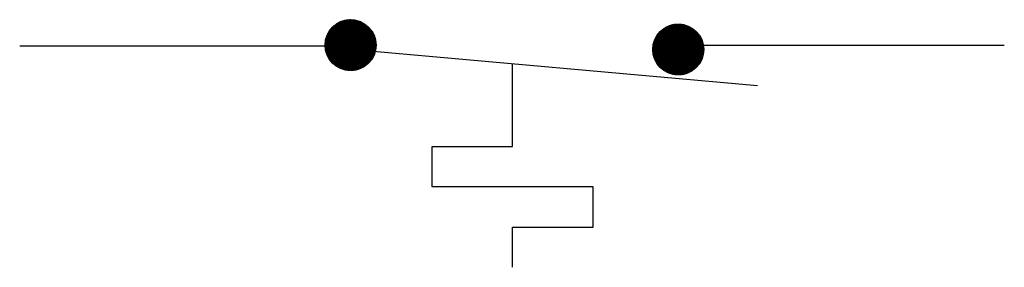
# Model space of a CAD drawing. Header units: inches. Extents: x 0.7 to 29.5, y 0.5 to 20.5.
# Tile 5 of 9: x 6.407 to 7.804, y 16.443 to 16.795. Entities that reach past the tile are written whole.
import ezdxf

# ---------------------------------------------------------------- set-up
doc = ezdxf.new("R2010")
doc.units = ezdxf.units.IN
doc.header["$MEASUREMENT"] = 0
doc.layers.get('0').update_dxf_attribs({"lineweight": 13})
doc.layers.add('M-ANNO-SYMB', color=6, linetype='Continuous', lineweight=30)

# ---------------------------------------------------------------- blocks, each defined once
blk = doc.blocks.new('*U211')
at = {"color": 0}
for p, q in [((9.5957, 6.9739), (9.6605, 7.0387)), ((9.5957, 6.9748), (9.6596, 7.0387)), ((9.5957, 6.9757), (9.6587, 7.0387)), ((9.5957, 6.9766), (9.6578, 7.0387)), ((9.5957, 6.9775), (9.6569, 7.0387)), ((9.5957, 6.973), (9.6613, 7.0386)), ((9.5958, 6.9714), (9.663, 7.0386)), ((9.5958, 6.9722), (9.6622, 7.0386)), ((9.5958, 6.9784), (9.656, 7.0386)), ((9.5958, 6.9793), (9.6551, 7.0386)), ((9.5959, 6.9705), (9.6638, 7.0385)), ((9.5959, 6.9803), (9.6541, 7.0385)), ((9.596, 6.9689), (9.6655, 7.0384)), ((9.596, 6.9697), (9.6647, 7.0384)), ((9.596, 6.9812), (9.6532, 7.0384)), ((9.5961, 6.9681), (9.6663, 7.0383)), ((9.5961, 6.9822), (9.6522, 7.0383)), ((9.5962, 6.9673), (9.6671, 7.0382)), ((9.5962, 6.9832), (9.6512, 7.0382)), ((9.5963, 6.9666), (9.6678, 7.0381)), ((9.5963, 6.9842), (9.6502, 7.0381)), ((9.5964, 6.9658), (9.6686, 7.038)), ((9.5965, 6.9853), (9.6491, 7.0379)), ((9.5966, 6.965), (9.6694, 7.0378)), ((9.5967, 6.9643), (9.6701, 7.0377)), ((9.5967, 6.9863), (9.6481, 7.0377)), ((9.5968, 6.9635), (9.6709, 7.0376)), ((9.5969, 6.9874), (9.647, 7.0375)), ((9.597, 6.9628), (9.6716, 7.0374)), ((9.5971, 6.9621), (9.6723, 7.0373)), ((9.5971, 6.9885), (9.6459, 7.0373)), ((9.5973, 6.9613), (9.6731, 7.0371)), ((9.5973, 6.9897), (9.6447, 7.0371)), ((9.5975, 6.9606), (9.6738, 7.0369)), ((9.5976, 6.9599), (9.6745, 7.0368)), ((9.5976, 6.9908), (9.6436, 7.0368)), ((9.5978, 6.9592), (9.6752, 7.0366)), ((9.5979, 6.992), (9.6424, 7.0365)), ((9.598, 6.9585), (9.6759, 7.0364)), ((9.5982, 6.9578), (9.6766, 7.0362)), ((9.5983, 6.9933), (9.6411, 7.0361)), ((9.5984, 6.9571), (9.6773, 7.036)), ((9.5986, 6.9565), (9.6779, 7.0358)), ((9.5987, 6.9945), (9.6399, 7.0357)), ((9.5988, 6.9558), (9.6786, 7.0356)), ((9.599, 6.9551), (9.6793, 7.0354)), ((9.5991, 6.9958), (9.6385, 7.0353)), ((9.5993, 6.9545), (9.6799, 7.0351)), ((9.5995, 6.9538), (9.6806, 7.0349)), ((9.5996, 6.9972), (9.6372, 7.0348)), ((9.5997, 6.9532), (9.6812, 7.0347)), ((9.6, 6.9525), (9.6819, 7.0344)), ((9.6001, 6.9986), (9.6357, 7.0343)), ((9.6002, 6.9519), (9.6825, 7.0342)), ((9.6005, 6.9513), (9.6831, 7.0339)), ((9.6007, 6.9506), (9.6837, 7.0336)), ((9.6007, 7.0001), (9.6342, 7.0336)), ((9.601, 6.95), (9.6844, 7.0334)), ((9.6013, 6.9494), (9.685, 7.0331)), ((9.6014, 7.0017), (9.6327, 7.0329)), ((9.6016, 6.9488), (9.6856, 7.0328)), ((9.6018, 6.9482), (9.6862, 7.0325)), ((9.6021, 6.9476), (9.6868, 7.0323)), ((9.6022, 7.0034), (9.631, 7.0321)), ((9.6024, 6.947), (9.6874, 7.032)), ((9.6027, 6.9464), (9.688, 7.0317)), ((9.603, 6.9459), (9.6885, 7.0314)), ((9.6032, 7.0052), (9.6292, 7.0312)), ((9.6033, 6.9453), (9.6891, 7.0311)), ((9.6036, 6.9447), (9.6897, 7.0307)), ((9.604, 6.9441), (9.6902, 7.0304)), ((9.6043, 6.9436), (9.6908, 7.0301)), ((9.6043, 7.0072), (9.6272, 7.0301)), ((9.6046, 6.943), (9.6914, 7.0298)), ((9.6049, 6.9425), (9.6919, 7.0294)), ((9.6053, 6.9419), (9.6925, 7.0291)), ((9.6056, 6.9414), (9.693, 7.0288)), ((9.6057, 7.0095), (9.6249, 7.0287)), ((9.606, 6.9408), (9.6935, 7.0284)), ((9.6063, 6.9403), (9.6941, 7.0281)), ((9.6067, 6.9398), (9.6946, 7.0277)), ((9.607, 6.9393), (9.6951, 7.0274)), ((9.6074, 6.9387), (9.6956, 7.027)), ((9.6075, 7.0122), (9.6222, 7.0269)), ((9.6078, 6.9382), (9.6962, 7.0266)), ((9.6081, 6.9377), (9.6967, 7.0262)), ((9.6085, 6.9372), (9.6972, 7.0259)), ((9.6089, 6.9367), (9.6977, 7.0255)), ((9.6093, 6.9362), (9.6982, 7.0251)), ((9.6097, 6.9357), (9.6987, 7.0247)), ((9.6101, 6.9352), (9.6992, 7.0243)), ((9.6105, 6.9347), (9.6996, 7.0239)), ((9.6106, 7.0162), (9.6182, 7.0238)), ((9.6109, 6.9343), (9.7001, 7.0235)), ((9.6113, 6.9338), (9.7006, 7.0231)), ((9.6117, 6.9333), (9.7011, 7.0227)), ((9.6121, 6.9329), (9.7015, 7.0223)), ((9.6125, 6.9324), (9.702, 7.0218)), ((9.613, 6.9319), (9.7024, 7.0214)), ((9.6134, 6.9315), (9.7029, 7.021)), ((9.6138, 6.931), (9.7033, 7.0205)), ((9.6143, 6.9306), (9.7038, 7.0201)), ((9.6147, 6.9302), (9.7042, 7.0197)), ((9.6152, 6.9297), (9.7047, 7.0192)), ((9.6156, 6.9293), (9.7051, 7.0188)), ((9.6161, 6.9289), (9.7055, 7.0183)), ((9.6165, 6.9284), (9.7059, 7.0178)), ((9.617, 6.928), (9.7064, 7.0174)), ((9.6175, 6.9276), (9.7068, 7.0169)), ((9.618, 6.9272), (9.7072, 7.0164)), ((9.6184, 6.9268), (9.7076, 7.0159)), ((9.6189, 6.9264), (9.708, 7.0155)), ((9.6194, 6.926), (9.7084, 7.015)), ((9.6199, 6.9256), (9.7088, 7.0145)), ((9.6204, 6.9252), (9.7092, 7.014)), ((9.6209, 6.9248), (9.7095, 7.0135)), ((9.6214, 6.9245), (9.7099, 7.013)), ((9.6219, 6.9241), (9.7103, 7.0125)), ((9.6224, 6.9237), (9.7107, 7.0119)), ((9.623, 6.9234), (9.711, 7.0114)), ((9.6235, 6.923), (9.7114, 7.0109)), ((9.624, 6.9227), (9.7117, 7.0104)), ((9.6245, 6.9223), (9.7121, 7.0098)), ((9.6251, 6.922), (9.7124, 7.0093)), ((9.6256, 6.9216), (9.7128, 7.0088)), ((9.6262, 6.9213), (9.7131, 7.0082)), ((9.6267, 6.9209), (9.7134, 7.0077)), ((9.6273, 6.9206), (9.7138, 7.0071)), ((9.6278, 6.9203), (9.7141, 7.0065)), ((9.6284, 6.92), (9.7144, 7.006)), ((9.629, 6.9197), (9.7147, 7.0054)), ((9.6296, 6.9194), (9.715, 7.0048)), ((9.6301, 6.9191), (9.7153, 7.0042)), ((9.6307, 6.9188), (9.7156, 7.0037)), ((9.6313, 6.9185), (9.7159, 7.0031)), ((9.6319, 6.9182), (9.7162, 7.0025)), ((9.6325, 6.9179), (9.7165, 7.0019)), ((9.6331, 6.9176), (9.7168, 7.0013)), ((9.6337, 6.9174), (9.717, 7.0006)), ((9.6344, 6.9171), (9.7173, 7)), ((9.635, 6.9168), (9.7176, 6.9994)), ((9.6356, 6.9166), (9.7178, 6.9988)), ((9.6363, 6.9163), (9.7181, 6.9981)), ((9.6369, 6.9161), (9.7183, 6.9975)), ((9.6375, 6.9159), (9.7185, 6.9968)), ((9.6382, 6.9156), (9.7188, 6.9962)), ((9.6389, 6.9154), (9.719, 6.9955)), ((9.6395, 6.9152), (9.7192, 6.9949)), ((9.6402, 6.915), (9.7194, 6.9942)), ((9.6409, 6.9148), (9.7196, 6.9935)), ((9.6415, 6.9146), (9.7198, 6.9928)), ((9.6422, 6.9144), (9.72, 6.9921)), ((9.6429, 6.9142), (9.7202, 6.9914)), ((9.6436, 6.914), (9.7204, 6.9907)), ((9.6444, 6.9138), (9.7206, 6.99)), ((9.6451, 6.9137), (9.7207, 6.9893)), ((9.6458, 6.9135), (9.7209, 6.9886)), ((9.6465, 6.9133), (9.721, 6.9879)), ((9.6473, 6.9132), (9.7212, 6.9871)), ((9.648, 6.9131), (9.7213, 6.9864)), ((9.6488, 6.9129), (9.7214, 6.9856)), ((9.6495, 6.9128), (9.7216, 6.9849)), ((9.6503, 6.9127), (9.7217, 6.9841)), ((9.6511, 6.9126), (9.7218, 6.9833)), ((9.6519, 6.9125), (9.7219, 6.9825)), ((9.6527, 6.9124), (9.722, 6.9817)), ((9.6535, 6.9123), (9.722, 6.9809)), ((9.6543, 6.9123), (9.7221, 6.9801)), ((9.6551, 6.9122), (9.7222, 6.9793)), ((9.656, 6.9122), (9.7222, 6.9784)), ((9.6568, 6.9121), (9.7222, 6.9776)), ((9.6577, 6.9121), (9.7223, 6.9767)), ((9.6585, 6.9121), (9.7223, 6.9758)), ((9.6594, 6.9121), (9.7223, 6.975)), ((9.6603, 6.9121), (9.7223, 6.9741)), ((9.6612, 6.9121), (9.7222, 6.9732)), ((9.6622, 6.9122), (9.7222, 6.9722)), ((9.6631, 6.9122), (9.7221, 6.9713)), ((9.664, 6.9123), (9.7221, 6.9703)), ((9.665, 6.9124), (9.722, 6.9694)), ((9.666, 6.9125), (9.7219, 6.9684)), ((9.667, 6.9126), (9.7218, 6.9674)), ((9.668, 6.9128), (9.7216, 6.9664)), ((9.6691, 6.9129), (9.7215, 6.9653)), ((9.6701, 6.9131), (9.7213, 6.9642)), ((9.6712, 6.9133), (9.7211, 6.9632)), ((9.6723, 6.9135), (9.7209, 6.962)), ((9.6735, 6.9138), (9.7206, 6.9609)), ((9.6747, 6.9141), (9.7203, 6.9597)), ((9.6759, 6.9144), (9.72, 6.9585)), ((9.6771, 6.9148), (9.7196, 6.9573)), ((9.6784, 6.9151), (9.7192, 6.956)), ((9.6797, 6.9156), (9.7188, 6.9547)), ((9.6811, 6.9161), (9.7183, 6.9533)), ((9.6825, 6.9166), (9.7177, 6.9519)), ((9.684, 6.9173), (9.7171, 6.9503)), ((9.6856, 6.918), (9.7164, 6.9487)), ((9.6874, 6.9188), (9.7156, 6.947)), ((9.6892, 6.9198), (9.7146, 6.9452)), ((9.6912, 6.9209), (9.7134, 6.9431)), ((9.6936, 6.9224), (9.712, 6.9408)), ((9.6965, 6.9244), (9.71, 6.9379)), ((9.7011, 6.9282), (9.7062, 6.9333))]:
    blk.add_line(p, q, dxfattribs=at)
blk = doc.blocks.new('*U212')
at = {"color": 0}
for p, q in [((10.4849, 6.9662), (10.5488, 7.0301)), ((10.4849, 6.967), (10.5479, 7.0301)), ((10.4849, 6.9644), (10.5505, 7.03)), ((10.4849, 6.9653), (10.5496, 7.03)), ((10.4849, 6.9679), (10.547, 7.03)), ((10.4849, 6.9688), (10.5461, 7.03)), ((10.4849, 6.9698), (10.5452, 7.03)), ((10.485, 6.9636), (10.5514, 7.03)), ((10.485, 6.9627), (10.5522, 7.0299)), ((10.485, 6.9707), (10.5442, 7.0299)), ((10.4851, 6.9619), (10.553, 7.0299)), ((10.4851, 6.9716), (10.5433, 7.0299)), ((10.4851, 6.9611), (10.5538, 7.0298)), ((10.4851, 6.9726), (10.5423, 7.0298)), ((10.4852, 6.9603), (10.5546, 7.0297)), ((10.4852, 6.9736), (10.5413, 7.0297)), ((10.4853, 6.9595), (10.5554, 7.0296)), ((10.4854, 6.9746), (10.5403, 7.0296)), ((10.4854, 6.9587), (10.5562, 7.0295)), ((10.4855, 6.9579), (10.557, 7.0294)), ((10.4855, 6.9756), (10.5393, 7.0294)), ((10.4856, 6.9572), (10.5578, 7.0293)), ((10.4856, 6.9766), (10.5383, 7.0293)), ((10.4857, 6.9564), (10.5585, 7.0292)), ((10.4858, 6.9777), (10.5372, 7.0291)), ((10.4859, 6.9556), (10.5593, 7.0291)), ((10.486, 6.9549), (10.56, 7.0289)), ((10.486, 6.9788), (10.5361, 7.0289)), ((10.4861, 6.9542), (10.5608, 7.0288)), ((10.4862, 6.9799), (10.535, 7.0287)), ((10.4863, 6.9534), (10.5615, 7.0286)), ((10.4865, 6.9527), (10.5622, 7.0285)), ((10.4865, 6.981), (10.5339, 7.0284)), ((10.4866, 6.952), (10.5629, 7.0283)), ((10.4868, 6.9513), (10.5637, 7.0281)), ((10.4868, 6.9822), (10.5327, 7.0281)), ((10.487, 6.9506), (10.5644, 7.028)), ((10.4871, 6.9834), (10.5315, 7.0278)), ((10.4872, 6.9499), (10.565, 7.0278)), ((10.4874, 6.9492), (10.5657, 7.0276)), ((10.4874, 6.9846), (10.5303, 7.0275)), ((10.4876, 6.9485), (10.5664, 7.0274)), ((10.4878, 6.9478), (10.5671, 7.0272)), ((10.4878, 6.9859), (10.529, 7.0271)), ((10.488, 6.9472), (10.5678, 7.0269)), ((10.4882, 6.9465), (10.5684, 7.0267)), ((10.4883, 6.9872), (10.5277, 7.0267)), ((10.4884, 6.9458), (10.5691, 7.0265)), ((10.4887, 6.9452), (10.5697, 7.0263)), ((10.4888, 6.9886), (10.5263, 7.0262)), ((10.4889, 6.9445), (10.5704, 7.026)), ((10.4891, 6.9439), (10.571, 7.0258)), ((10.4893, 6.99), (10.5249, 7.0256)), ((10.4894, 6.9433), (10.5717, 7.0255)), ((10.4897, 6.9426), (10.5723, 7.0253)), ((10.4899, 6.942), (10.5729, 7.025)), ((10.4899, 6.9915), (10.5234, 7.025)), ((10.4902, 6.9414), (10.5735, 7.0248)), ((10.4904, 6.9408), (10.5741, 7.0245)), ((10.4906, 6.9931), (10.5218, 7.0243)), ((10.4907, 6.9402), (10.5747, 7.0242)), ((10.491, 6.9396), (10.5753, 7.0239)), ((10.4913, 6.939), (10.5759, 7.0236)), ((10.4914, 6.9948), (10.5201, 7.0235)), ((10.4916, 6.9384), (10.5765, 7.0233)), ((10.4919, 6.9378), (10.5771, 7.023)), ((10.4922, 6.9372), (10.5777, 7.0227)), ((10.4923, 6.9966), (10.5183, 7.0226)), ((10.4925, 6.9367), (10.5783, 7.0224)), ((10.4928, 6.9361), (10.5789, 7.0221)), ((10.4931, 6.9355), (10.5794, 7.0218)), ((10.4934, 6.935), (10.58, 7.0215)), ((10.4935, 6.9986), (10.5163, 7.0215)), ((10.4938, 6.9344), (10.5805, 7.0212)), ((10.4941, 6.9338), (10.5811, 7.0208)), ((10.4944, 6.9333), (10.5816, 7.0205)), ((10.4948, 6.9328), (10.5822, 7.0201)), ((10.4948, 7.0009), (10.5141, 7.0201)), ((10.4951, 6.9322), (10.5827, 7.0198)), ((10.4955, 6.9317), (10.5832, 7.0194)), ((10.4958, 6.9312), (10.5838, 7.0191)), ((10.4962, 6.9306), (10.5843, 7.0187)), ((10.4966, 6.9301), (10.5848, 7.0184)), ((10.4967, 7.0036), (10.5113, 7.0182)), ((10.4969, 6.9296), (10.5853, 7.018)), ((10.4973, 6.9291), (10.5858, 7.0176)), ((10.4977, 6.9286), (10.5863, 7.0172)), ((10.4981, 6.9281), (10.5868, 7.0169)), ((10.4985, 6.9276), (10.5873, 7.0165)), ((10.4989, 6.9271), (10.5878, 7.0161)), ((10.4992, 6.9266), (10.5883, 7.0157)), ((10.4996, 6.9261), (10.5888, 7.0153)), ((10.4998, 7.0076), (10.5074, 7.0151)), ((10.5001, 6.9256), (10.5893, 7.0149)), ((10.5005, 6.9252), (10.5898, 7.0145)), ((10.5009, 6.9247), (10.5902, 7.0141)), ((10.5013, 6.9242), (10.5907, 7.0136)), ((10.5017, 6.9238), (10.5912, 7.0132)), ((10.5021, 6.9233), (10.5916, 7.0128)), ((10.5026, 6.9229), (10.5921, 7.0124)), ((10.503, 6.9224), (10.5925, 7.0119)), ((10.5035, 6.922), (10.593, 7.0115)), ((10.5039, 6.9215), (10.5934, 7.011)), ((10.5043, 6.9211), (10.5938, 7.0106)), ((10.5048, 6.9207), (10.5943, 7.0101)), ((10.5053, 6.9202), (10.5947, 7.0097)), ((10.5057, 6.9198), (10.5951, 7.0092)), ((10.5062, 6.9194), (10.5955, 7.0087)), ((10.5067, 6.919), (10.5959, 7.0083)), ((10.5071, 6.9186), (10.5963, 7.0078)), ((10.5076, 6.9182), (10.5968, 7.0073)), ((10.5081, 6.9178), (10.5972, 7.0068)), ((10.5086, 6.9174), (10.5975, 7.0063)), ((10.5091, 6.917), (10.5979, 7.0059)), ((10.5096, 6.9166), (10.5983, 7.0054)), ((10.5101, 6.9162), (10.5987, 7.0049)), ((10.5106, 6.9158), (10.5991, 7.0043)), ((10.5111, 6.9155), (10.5995, 7.0038)), ((10.5116, 6.9151), (10.5998, 7.0033)), ((10.5121, 6.9147), (10.6002, 7.0028)), ((10.5127, 6.9144), (10.6006, 7.0023)), ((10.5132, 6.914), (10.6009, 7.0017)), ((10.5137, 6.9137), (10.6013, 7.0012)), ((10.5143, 6.9133), (10.6016, 7.0007)), ((10.5148, 6.913), (10.6019, 7.0001)), ((10.5153, 6.9127), (10.6023, 6.9996)), ((10.5159, 6.9123), (10.6026, 6.999)), ((10.5165, 6.912), (10.6029, 6.9985)), ((10.517, 6.9117), (10.6033, 6.9979)), ((10.5176, 6.9114), (10.6036, 6.9973)), ((10.5182, 6.911), (10.6039, 6.9968)), ((10.5187, 6.9107), (10.6042, 6.9962)), ((10.5193, 6.9104), (10.6045, 6.9956)), ((10.5199, 6.9101), (10.6048, 6.995)), ((10.5205, 6.9098), (10.6051, 6.9944)), ((10.5211, 6.9096), (10.6054, 6.9938)), ((10.5217, 6.9093), (10.6057, 6.9932)), ((10.5223, 6.909), (10.6059, 6.9926)), ((10.5229, 6.9087), (10.6062, 6.992)), ((10.5235, 6.9085), (10.6065, 6.9914)), ((10.5242, 6.9082), (10.6067, 6.9908)), ((10.5248, 6.908), (10.607, 6.9901)), ((10.5254, 6.9077), (10.6072, 6.9895)), ((10.5261, 6.9075), (10.6075, 6.9889)), ((10.5267, 6.9072), (10.6077, 6.9882)), ((10.5274, 6.907), (10.6079, 6.9876)), ((10.528, 6.9068), (10.6082, 6.9869)), ((10.5287, 6.9066), (10.6084, 6.9862)), ((10.5294, 6.9063), (10.6086, 6.9856)), ((10.53, 6.9061), (10.6088, 6.9849)), ((10.5307, 6.9059), (10.609, 6.9842)), ((10.5314, 6.9057), (10.6092, 6.9835)), ((10.5321, 6.9056), (10.6094, 6.9828)), ((10.5328, 6.9054), (10.6096, 6.9821)), ((10.5335, 6.9052), (10.6097, 6.9814)), ((10.5342, 6.905), (10.6099, 6.9807)), ((10.535, 6.9049), (10.6101, 6.98)), ((10.5357, 6.9047), (10.6102, 6.9792)), ((10.5364, 6.9046), (10.6104, 6.9785)), ((10.5372, 6.9044), (10.6105, 6.9777)), ((10.5379, 6.9043), (10.6106, 6.977)), ((10.5387, 6.9042), (10.6107, 6.9762)), ((10.5395, 6.9041), (10.6109, 6.9755)), ((10.5403, 6.904), (10.611, 6.9747)), ((10.541, 6.9039), (10.611, 6.9739)), ((10.5418, 6.9038), (10.6111, 6.9731)), ((10.5427, 6.9037), (10.6112, 6.9723)), ((10.5435, 6.9037), (10.6113, 6.9715)), ((10.5443, 6.9036), (10.6113, 6.9706)), ((10.5451, 6.9036), (10.6114, 6.9698)), ((10.546, 6.9035), (10.6114, 6.9689)), ((10.5468, 6.9035), (10.6114, 6.9681)), ((10.5477, 6.9035), (10.6114, 6.9672)), ((10.5486, 6.9035), (10.6114, 6.9663)), ((10.5495, 6.9035), (10.6114, 6.9654)), ((10.5504, 6.9035), (10.6114, 6.9645)), ((10.5513, 6.9036), (10.6114, 6.9636)), ((10.5523, 6.9036), (10.6113, 6.9627)), ((10.5532, 6.9037), (10.6112, 6.9617)), ((10.5542, 6.9038), (10.6112, 6.9607)), ((10.5552, 6.9039), (10.6111, 6.9598)), ((10.5562, 6.904), (10.6109, 6.9588)), ((10.5572, 6.9041), (10.6108, 6.9577)), ((10.5582, 6.9043), (10.6106, 6.9567)), ((10.5593, 6.9045), (10.6105, 6.9556)), ((10.5604, 6.9047), (10.6103, 6.9545)), ((10.5615, 6.9049), (10.61, 6.9534)), ((10.5627, 6.9052), (10.6098, 6.9523)), ((10.5638, 6.9054), (10.6095, 6.9511)), ((10.565, 6.9058), (10.6092, 6.9499)), ((10.5663, 6.9061), (10.6088, 6.9487)), ((10.5676, 6.9065), (10.6084, 6.9474)), ((10.5689, 6.907), (10.608, 6.9461)), ((10.5703, 6.9075), (10.6075, 6.9447)), ((10.5717, 6.908), (10.6069, 6.9432)), ((10.5732, 6.9086), (10.6063, 6.9417)), ((10.5748, 6.9094), (10.6056, 6.9401)), ((10.5765, 6.9102), (10.6047, 6.9384)), ((10.5784, 6.9112), (10.6038, 6.9366)), ((10.5804, 6.9123), (10.6026, 6.9345)), ((10.5828, 6.9138), (10.6012, 6.9322)), ((10.5856, 6.9158), (10.5992, 6.9293)), ((10.5903, 6.9195), (10.5954, 6.9246))]:
    blk.add_line(p, q, dxfattribs=at)

msp = doc.modelspace()

# ---------------------------------------------------------------- linework, layer by layer
at = {"layer": 'M-ANNO-SYMB'}
for p, q in [((6.8756, 16.7574), (6.4074, 16.7574)), ((6.8826, 16.7527), (7.4542, 16.7015)), ((7.8042, 16.758), (7.3361, 16.758)), ((7.1067, 16.6145), (7.1067, 16.7327)), ((6.9924, 16.6145), (7.1067, 16.6145)), ((6.9924, 16.5573), (6.9924, 16.6145)), ((7.2211, 16.5573), (6.9924, 16.5573)), ((7.2211, 16.5002), (7.2211, 16.5573)), ((7.1067, 16.5002), (7.2211, 16.5002)), ((7.1067, 16.443), (7.1067, 16.5002))]:
    msp.add_line(p, q, dxfattribs=at)
for centre in [(6.8768, 16.7587), (7.3416, 16.7525)]:
    msp.add_circle(centre, 0.0362, dxfattribs=at)

# ---------------------------------------------------------------- block references
at = {"layer": 'M-ANNO-SYMB', "linetype": 'Continuous', "xscale": 0.5716718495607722, "yscale": 0.5716718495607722, "zscale": 0.5716718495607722}
for name, p in [('*U211', (1.355, 12.7711)), ('*U212', (1.3115, 12.7698))]:
    msp.add_blockref(name, p, dxfattribs=at)

doc.saveas('drawing.dxf')
